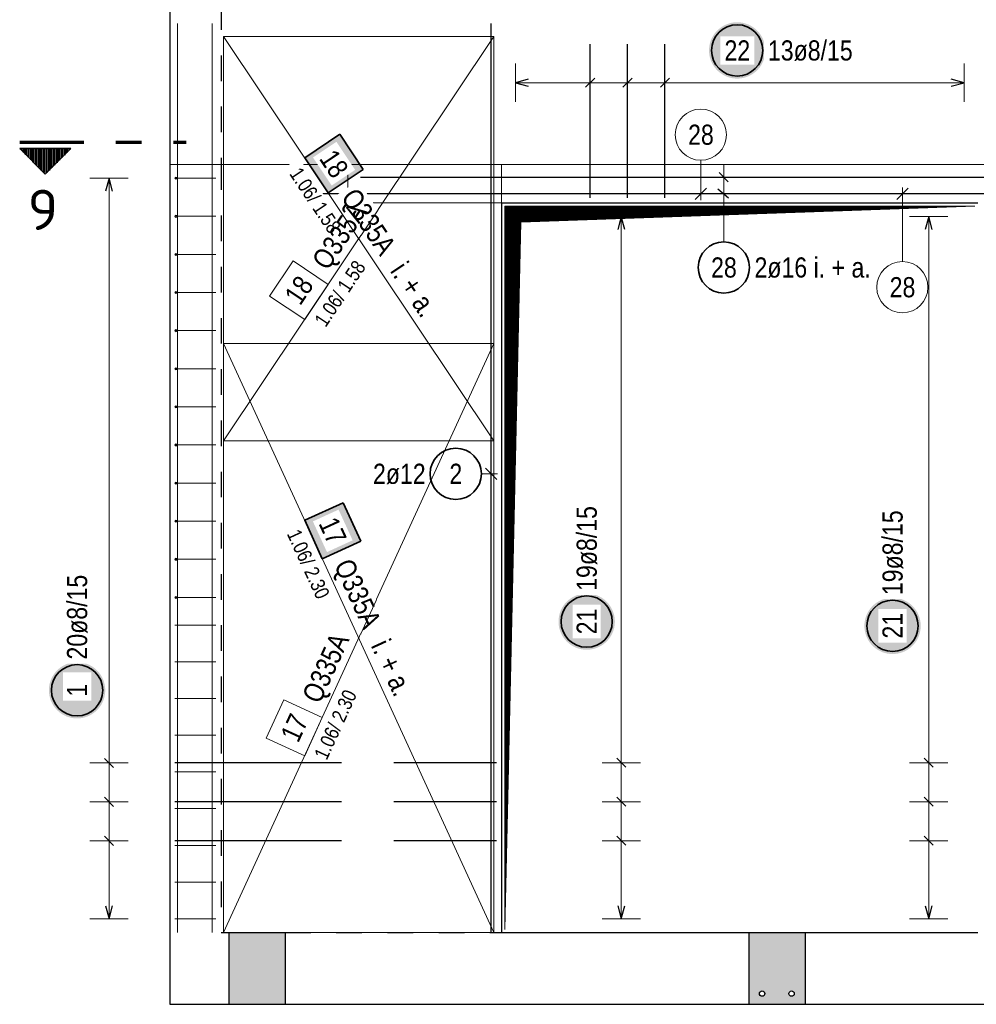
# Model space of a CAD drawing. Header units: millimetres. Extents: x -12.7 to 49.1, y -8.7 to 26.3.
# Tile 20 of 35: x 29.3 to 33, y 4.5 to 8.3. Entities that reach past the tile are written whole.
import ezdxf
from ezdxf.enums import TextEntityAlignment as Align

# ---------------------------------------------------------------- set-up
doc = ezdxf.new("R2010")
doc.units = ezdxf.units.MM
doc.linetypes.add('DASHDOTX2', pattern=[2, 1, -0.5, 0, -0.5])
doc.linetypes.add('HIDDEN', pattern=[0.375, 0.25, -0.125])
doc.layers.add('nplo Bewehrung', color=7, linetype='Continuous', lineweight=20)
doc.styles.add('Arial Narrow', font='ARIALN.TTF')
doc.styles.add('isocp', font='isocp', dxfattribs={"width": 1.1})
doc.linetypes.add('STRAKON_Linetype_13', pattern='A,15,[130,ltypeshp.shx,S=1.875,R=-30,X=0,Y=0],-1.875,[130,ltypeshp.shx,S=1.875,R=-30,X=0,Y=0]', length=16.875)

msp = doc.modelspace()

# ---------------------------------------------------------------- hatches: boundary and pattern name
at = {"lineweight": 25, "true_color": 0xffffff}
for points in [[(32.167, 8.1902), (32.1669, 8.194), (32.1667, 8.1978), (32.1664, 8.2017), (32.1659, 8.2055), (32.1653, 8.2093), (32.1646, 8.213), (32.1637, 8.2168), (32.1627, 8.2205), (32.1616, 8.2241), (32.1603, 8.2278), (32.159, 8.2314), (32.1575, 8.2349), (32.1558, 8.2384), (32.1541, 8.2418), (32.1522, 8.2452), (32.1503, 8.2484), (32.1482, 8.2517), (32.146, 8.2548), (32.1437, 8.2579), (32.1412, 8.2609), (32.1387, 8.2638), (32.1361, 8.2666), (32.1334, 8.2693), (32.1306, 8.2719), (32.1277, 8.2744), (32.1247, 8.2768), (32.1216, 8.2791), (32.1185, 8.2814), (32.1153, 8.2834), (32.112, 8.2854), (32.1086, 8.2873), (32.1052, 8.289), (32.1017, 8.2906), (32.0982, 8.2921), (32.0946, 8.2935), (32.091, 8.2948), (32.0873, 8.2959), (32.0836, 8.2969), (32.0798, 8.2978), (32.0761, 8.2985), (32.0723, 8.2991), (32.0685, 8.2996), (32.0646, 8.2999), (32.0608, 8.3001), (32.057, 8.3002), (32.0531, 8.3001), (32.0493, 8.2999), (32.0455, 8.2996), (32.0417, 8.2991), (32.0379, 8.2985), (32.0341, 8.2978), (32.0304, 8.2969), (32.0267, 8.2959), (32.023, 8.2948), (32.0193, 8.2935), (32.0158, 8.2921), (32.0122, 8.2906), (32.0087, 8.289), (32.0053, 8.2873), (32.002, 8.2854), (31.9987, 8.2834), (31.9955, 8.2814), (31.9923, 8.2791), (31.9892, 8.2768), (31.9863, 8.2744), (31.9834, 8.2719), (31.9806, 8.2693), (31.9778, 8.2666), (31.9752, 8.2638), (31.9727, 8.2609), (31.9703, 8.2579), (31.968, 8.2548), (31.9658, 8.2517), (31.9637, 8.2484), (31.9617, 8.2452), (31.9598, 8.2418), (31.9581, 8.2384), (31.9565, 8.2349), (31.955, 8.2314), (31.9536, 8.2278), (31.9524, 8.2241), (31.9512, 8.2205), (31.9502, 8.2168), (31.9494, 8.213), (31.9486, 8.2093), (31.948, 8.2055), (31.9476, 8.2017), (31.9472, 8.1978), (31.947, 8.194), (31.947, 8.1902), (31.947, 8.1863), (31.9472, 8.1825), (31.9476, 8.1787), (31.948, 8.1748), (31.9486, 8.1711), (31.9494, 8.1673), (31.9502, 8.1635), (31.9512, 8.1598), (31.9524, 8.1562), (31.9536, 8.1525), (31.955, 8.149), (31.9565, 8.1454), (31.9581, 8.1419), (31.9598, 8.1385), (31.9617, 8.1352), (31.9637, 8.1319), (31.9658, 8.1286), (31.968, 8.1255), (31.9703, 8.1224), (31.9727, 8.1195), (31.9752, 8.1166), (31.9778, 8.1137), (31.9806, 8.111), (31.9834, 8.1084), (31.9863, 8.1059), (31.9892, 8.1035), (31.9923, 8.1012), (31.9955, 8.099), (31.9987, 8.0969), (32.002, 8.0949), (32.0053, 8.093), (32.0087, 8.0913), (32.0122, 8.0897), (32.0158, 8.0882), (32.0193, 8.0868), (32.023, 8.0855), (32.0267, 8.0844), (32.0304, 8.0834), (32.0341, 8.0826), (32.0379, 8.0818), (32.0417, 8.0812), (32.0455, 8.0808), (32.0493, 8.0804), (32.0531, 8.0802), (32.057, 8.0802), (32.0608, 8.0802), (32.0646, 8.0804), (32.0685, 8.0808), (32.0723, 8.0812), (32.0761, 8.0818), (32.0798, 8.0826), (32.0836, 8.0834), (32.0873, 8.0844), (32.091, 8.0855), (32.0946, 8.0868), (32.0982, 8.0882), (32.1017, 8.0897), (32.1052, 8.0913), (32.1086, 8.093), (32.112, 8.0949), (32.1153, 8.0969), (32.1185, 8.099), (32.1216, 8.1012), (32.1247, 8.1035), (32.1277, 8.1059), (32.1306, 8.1084), (32.1334, 8.111), (32.1361, 8.1137), (32.1387, 8.1166), (32.1412, 8.1195), (32.1437, 8.1224), (32.146, 8.1255), (32.1482, 8.1286), (32.1503, 8.1319), (32.1522, 8.1352), (32.1541, 8.1385), (32.1558, 8.1419), (32.1575, 8.1454), (32.159, 8.149), (32.1603, 8.1525), (32.1616, 8.1562), (32.1627, 8.1598), (32.1637, 8.1635), (32.1646, 8.1673), (32.1653, 8.1711), (32.1659, 8.1748), (32.1664, 8.1787), (32.1667, 8.1825)], [(30.5972, 7.7255), (30.5055, 7.8627), (30.3683, 7.7711), (30.4599, 7.6339)], [(31.5794, 5.9597), (31.5793, 5.9635), (31.5791, 5.9674), (31.5788, 5.9712), (31.5783, 5.975), (31.5777, 5.9788), (31.577, 5.9826), (31.5761, 5.9863), (31.5751, 5.99), (31.574, 5.9937), (31.5728, 5.9973), (31.5714, 6.0009), (31.5699, 6.0044), (31.5683, 6.0079), (31.5665, 6.0113), (31.5647, 6.0147), (31.5627, 6.018), (31.5606, 6.0212), (31.5584, 6.0244), (31.5561, 6.0274), (31.5537, 6.0304), (31.5511, 6.0333), (31.5485, 6.0361), (31.5458, 6.0388), (31.543, 6.0414), (31.5401, 6.044), (31.5371, 6.0464), (31.5341, 6.0487), (31.5309, 6.0509), (31.5277, 6.053), (31.5244, 6.055), (31.521, 6.0568), (31.5176, 6.0586), (31.5141, 6.0602), (31.5106, 6.0617), (31.507, 6.0631), (31.5034, 6.0643), (31.4997, 6.0654), (31.496, 6.0664), (31.4923, 6.0673), (31.4885, 6.068), (31.4847, 6.0686), (31.4809, 6.0691), (31.4771, 6.0694), (31.4732, 6.0696), (31.4694, 6.0697), (31.4656, 6.0696), (31.4617, 6.0694), (31.4579, 6.0691), (31.4541, 6.0686), (31.4503, 6.068), (31.4465, 6.0673), (31.4428, 6.0664), (31.4391, 6.0654), (31.4354, 6.0643), (31.4318, 6.0631), (31.4282, 6.0617), (31.4247, 6.0602), (31.4212, 6.0586), (31.4178, 6.0568), (31.4144, 6.055), (31.4111, 6.053), (31.4079, 6.0509), (31.4047, 6.0487), (31.4017, 6.0464), (31.3987, 6.044), (31.3958, 6.0414), (31.393, 6.0388), (31.3903, 6.0361), (31.3877, 6.0333), (31.3851, 6.0304), (31.3827, 6.0274), (31.3804, 6.0244), (31.3782, 6.0212), (31.3761, 6.018), (31.3741, 6.0147), (31.3723, 6.0113), (31.3705, 6.0079), (31.3689, 6.0044), (31.3674, 6.0009), (31.366, 5.9973), (31.3648, 5.9937), (31.3637, 5.99), (31.3627, 5.9863), (31.3618, 5.9826), (31.3611, 5.9788), (31.3605, 5.975), (31.36, 5.9712), (31.3597, 5.9674), (31.3595, 5.9635), (31.3594, 5.9597), (31.3595, 5.9559), (31.3597, 5.952), (31.36, 5.9482), (31.3605, 5.9444), (31.3611, 5.9406), (31.3618, 5.9368), (31.3627, 5.9331), (31.3637, 5.9294), (31.3648, 5.9257), (31.366, 5.9221), (31.3674, 5.9185), (31.3689, 5.915), (31.3705, 5.9115), (31.3723, 5.9081), (31.3741, 5.9047), (31.3761, 5.9014), (31.3782, 5.8982), (31.3804, 5.895), (31.3827, 5.892), (31.3851, 5.889), (31.3877, 5.8861), (31.3903, 5.8833), (31.393, 5.8806), (31.3958, 5.878), (31.3987, 5.8754), (31.4017, 5.873), (31.4047, 5.8707), (31.4079, 5.8685), (31.4111, 5.8664), (31.4144, 5.8644), (31.4178, 5.8626), (31.4212, 5.8608), (31.4247, 5.8592), (31.4282, 5.8577), (31.4318, 5.8563), (31.4354, 5.8551), (31.4391, 5.854), (31.4428, 5.853), (31.4465, 5.8521), (31.4503, 5.8514), (31.4541, 5.8508), (31.4579, 5.8503), (31.4617, 5.85), (31.4656, 5.8498), (31.4694, 5.8497), (31.4732, 5.8498), (31.4771, 5.85), (31.4809, 5.8503), (31.4847, 5.8508), (31.4885, 5.8514), (31.4923, 5.8521), (31.496, 5.853), (31.4997, 5.854), (31.5034, 5.8551), (31.507, 5.8563), (31.5106, 5.8577), (31.5141, 5.8592), (31.5176, 5.8608), (31.521, 5.8626), (31.5244, 5.8644), (31.5277, 5.8664), (31.5309, 5.8685), (31.5341, 5.8707), (31.5371, 5.873), (31.5401, 5.8754), (31.543, 5.878), (31.5458, 5.8806), (31.5485, 5.8833), (31.5511, 5.8861), (31.5537, 5.889), (31.5561, 5.892), (31.5584, 5.895), (31.5606, 5.8982), (31.5627, 5.9014), (31.5647, 5.9047), (31.5665, 5.9081), (31.5683, 5.9115), (31.5699, 5.915), (31.5714, 5.9185), (31.5728, 5.9221), (31.574, 5.9257), (31.5751, 5.9294), (31.5761, 5.9331), (31.577, 5.9368), (31.5777, 5.9406), (31.5783, 5.9444), (31.5788, 5.9482), (31.5791, 5.952)], [(32.7736, 5.943), (32.7735, 5.9468), (32.7733, 5.9507), (32.773, 5.9545), (32.7725, 5.9583), (32.7719, 5.9621), (32.7712, 5.9659), (32.7703, 5.9696), (32.7693, 5.9733), (32.7682, 5.977), (32.767, 5.9806), (32.7656, 5.9842), (32.7641, 5.9877), (32.7625, 5.9912), (32.7607, 5.9946), (32.7589, 5.998), (32.7569, 6.0013), (32.7548, 6.0045), (32.7526, 6.0077), (32.7503, 6.0107), (32.7479, 6.0137), (32.7454, 6.0166), (32.7427, 6.0194), (32.74, 6.0221), (32.7372, 6.0247), (32.7343, 6.0273), (32.7313, 6.0297), (32.7283, 6.032), (32.7251, 6.0342), (32.7219, 6.0363), (32.7186, 6.0383), (32.7152, 6.0401), (32.7118, 6.0419), (32.7083, 6.0435), (32.7048, 6.045), (32.7012, 6.0464), (32.6976, 6.0476), (32.6939, 6.0487), (32.6902, 6.0497), (32.6865, 6.0506), (32.6827, 6.0513), (32.6789, 6.0519), (32.6751, 6.0524), (32.6713, 6.0527), (32.6674, 6.0529), (32.6636, 6.053), (32.6598, 6.0529), (32.6559, 6.0527), (32.6521, 6.0524), (32.6483, 6.0519), (32.6445, 6.0513), (32.6407, 6.0506), (32.637, 6.0497), (32.6333, 6.0487), (32.6296, 6.0476), (32.626, 6.0464), (32.6224, 6.045), (32.6189, 6.0435), (32.6154, 6.0419), (32.612, 6.0401), (32.6086, 6.0383), (32.6053, 6.0363), (32.6021, 6.0342), (32.5989, 6.032), (32.5959, 6.0297), (32.5929, 6.0273), (32.59, 6.0247), (32.5872, 6.0221), (32.5845, 6.0194), (32.5819, 6.0166), (32.5793, 6.0137), (32.5769, 6.0107), (32.5746, 6.0077), (32.5724, 6.0045), (32.5703, 6.0013), (32.5683, 5.998), (32.5665, 5.9946), (32.5647, 5.9912), (32.5631, 5.9877), (32.5616, 5.9842), (32.5602, 5.9806), (32.559, 5.977), (32.5579, 5.9733), (32.5569, 5.9696), (32.556, 5.9659), (32.5553, 5.9621), (32.5547, 5.9583), (32.5542, 5.9545), (32.5539, 5.9507), (32.5537, 5.9468), (32.5536, 5.943), (32.5537, 5.9392), (32.5539, 5.9353), (32.5542, 5.9315), (32.5547, 5.9277), (32.5553, 5.9239), (32.556, 5.9201), (32.5569, 5.9164), (32.5579, 5.9127), (32.559, 5.909), (32.5602, 5.9054), (32.5616, 5.9018), (32.5631, 5.8983), (32.5647, 5.8948), (32.5665, 5.8914), (32.5683, 5.888), (32.5703, 5.8847), (32.5724, 5.8815), (32.5746, 5.8783), (32.5769, 5.8753), (32.5793, 5.8723), (32.5819, 5.8694), (32.5845, 5.8666), (32.5872, 5.8639), (32.59, 5.8612), (32.5929, 5.8587), (32.5959, 5.8563), (32.5989, 5.854), (32.6021, 5.8518), (32.6053, 5.8497), (32.6086, 5.8477), (32.612, 5.8459), (32.6154, 5.8441), (32.6189, 5.8425), (32.6224, 5.841), (32.626, 5.8396), (32.6296, 5.8384), (32.6333, 5.8373), (32.637, 5.8363), (32.6407, 5.8354), (32.6445, 5.8347), (32.6483, 5.8341), (32.6521, 5.8336), (32.6559, 5.8333), (32.6598, 5.8331), (32.6636, 5.833), (32.6674, 5.8331), (32.6713, 5.8333), (32.6751, 5.8336), (32.6789, 5.8341), (32.6827, 5.8347), (32.6865, 5.8354), (32.6902, 5.8363), (32.6939, 5.8373), (32.6976, 5.8384), (32.7012, 5.8396), (32.7048, 5.841), (32.7083, 5.8425), (32.7118, 5.8441), (32.7152, 5.8459), (32.7186, 5.8477), (32.7219, 5.8497), (32.7251, 5.8518), (32.7283, 5.854), (32.7313, 5.8563), (32.7343, 5.8587), (32.7372, 5.8612), (32.74, 5.8639), (32.7427, 5.8666), (32.7454, 5.8694), (32.7479, 5.8723), (32.7503, 5.8753), (32.7526, 5.8783), (32.7548, 5.8815), (32.7569, 5.8847), (32.7589, 5.888), (32.7607, 5.8914), (32.7625, 5.8948), (32.7641, 5.8983), (32.7656, 5.9018), (32.767, 5.9054), (32.7682, 5.909), (32.7693, 5.9127), (32.7703, 5.9164), (32.7712, 5.9201), (32.7719, 5.9239), (32.7725, 5.9277), (32.773, 5.9315), (32.7733, 5.9353)], [(29.5896, 5.6915), (29.5895, 5.6954), (29.5893, 5.6992), (29.589, 5.703), (29.5885, 5.7068), (29.5879, 5.7106), (29.5872, 5.7144), (29.5863, 5.7181), (29.5853, 5.7218), (29.5842, 5.7255), (29.583, 5.7291), (29.5816, 5.7327), (29.5801, 5.7363), (29.5785, 5.7397), (29.5767, 5.7432), (29.5749, 5.7465), (29.5729, 5.7498), (29.5708, 5.753), (29.5686, 5.7562), (29.5663, 5.7592), (29.5639, 5.7622), (29.5613, 5.7651), (29.5587, 5.7679), (29.556, 5.7706), (29.5532, 5.7733), (29.5503, 5.7758), (29.5473, 5.7782), (29.5443, 5.7805), (29.5411, 5.7827), (29.5379, 5.7848), (29.5346, 5.7868), (29.5312, 5.7886), (29.5278, 5.7904), (29.5243, 5.792), (29.5208, 5.7935), (29.5172, 5.7949), (29.5136, 5.7961), (29.5099, 5.7973), (29.5062, 5.7982), (29.5025, 5.7991), (29.4987, 5.7998), (29.4949, 5.8004), (29.4911, 5.8009), (29.4873, 5.8012), (29.4834, 5.8014), (29.4796, 5.8015), (29.4758, 5.8014), (29.4719, 5.8012), (29.4681, 5.8009), (29.4643, 5.8004), (29.4605, 5.7998), (29.4567, 5.7991), (29.453, 5.7982), (29.4493, 5.7973), (29.4456, 5.7961), (29.442, 5.7949), (29.4384, 5.7935), (29.4349, 5.792), (29.4314, 5.7904), (29.428, 5.7886), (29.4246, 5.7868), (29.4213, 5.7848), (29.4181, 5.7827), (29.4149, 5.7805), (29.4119, 5.7782), (29.4089, 5.7758), (29.406, 5.7733), (29.4032, 5.7706), (29.4005, 5.7679), (29.3979, 5.7651), (29.3953, 5.7622), (29.3929, 5.7592), (29.3906, 5.7562), (29.3884, 5.753), (29.3863, 5.7498), (29.3843, 5.7465), (29.3825, 5.7432), (29.3807, 5.7397), (29.3791, 5.7363), (29.3776, 5.7327), (29.3762, 5.7291), (29.375, 5.7255), (29.3739, 5.7218), (29.3729, 5.7181), (29.372, 5.7144), (29.3713, 5.7106), (29.3707, 5.7068), (29.3702, 5.703), (29.3699, 5.6992), (29.3697, 5.6954), (29.3696, 5.6915), (29.3697, 5.6877), (29.3699, 5.6838), (29.3702, 5.68), (29.3707, 5.6762), (29.3713, 5.6724), (29.372, 5.6686), (29.3729, 5.6649), (29.3739, 5.6612), (29.375, 5.6575), (29.3762, 5.6539), (29.3776, 5.6503), (29.3791, 5.6468), (29.3807, 5.6433), (29.3825, 5.6399), (29.3843, 5.6365), (29.3863, 5.6332), (29.3884, 5.63), (29.3906, 5.6269), (29.3929, 5.6238), (29.3953, 5.6208), (29.3979, 5.6179), (29.4005, 5.6151), (29.4032, 5.6124), (29.406, 5.6098), (29.4089, 5.6073), (29.4119, 5.6048), (29.4149, 5.6025), (29.4181, 5.6003), (29.4213, 5.5982), (29.4246, 5.5963), (29.428, 5.5944), (29.4314, 5.5926), (29.4349, 5.591), (29.4384, 5.5895), (29.442, 5.5881), (29.4456, 5.5869), (29.4493, 5.5858), (29.453, 5.5848), (29.4567, 5.5839), (29.4605, 5.5832), (29.4643, 5.5826), (29.4681, 5.5821), (29.4719, 5.5818), (29.4758, 5.5816), (29.4796, 5.5815), (29.4834, 5.5816), (29.4873, 5.5818), (29.4911, 5.5821), (29.4949, 5.5826), (29.4987, 5.5832), (29.5025, 5.5839), (29.5062, 5.5848), (29.5099, 5.5858), (29.5136, 5.5869), (29.5172, 5.5881), (29.5208, 5.5895), (29.5243, 5.591), (29.5278, 5.5926), (29.5312, 5.5944), (29.5346, 5.5963), (29.5379, 5.5982), (29.5411, 5.6003), (29.5443, 5.6025), (29.5473, 5.6048), (29.5503, 5.6073), (29.5532, 5.6098), (29.556, 5.6124), (29.5587, 5.6151), (29.5613, 5.6179), (29.5639, 5.6208), (29.5663, 5.6238), (29.5686, 5.6269), (29.5708, 5.63), (29.5729, 5.6332), (29.5749, 5.6365), (29.5767, 5.6399), (29.5785, 5.6433), (29.5801, 5.6468), (29.5816, 5.6503), (29.583, 5.6539), (29.5842, 5.6575), (29.5853, 5.6612), (29.5863, 5.6649), (29.5872, 5.6686), (29.5879, 5.6724), (29.5885, 5.6762), (29.589, 5.68), (29.5893, 5.6838)]]:
    msp.add_hatch(color=7, dxfattribs=at).paths.add_polyline_path(points)
at = {"lineweight": 50}
h = msp.add_hatch(dxfattribs=at)
h.set_pattern_fill('Mau', color=4, scale=0.01, angle=270, style=0, pattern_type=2)
h.set_pattern_definition([(270, (0, 0), (0.01, -2e-18), [])])
h.paths.add_polyline_path([(29.4556, 7.8072), (29.2556, 7.8072), (29.3556, 7.7072)])
at = {"lineweight": 13}
h = msp.add_hatch(dxfattribs=at)
h.set_pattern_fill('Mau', color=6, scale=0.01, angle=45, style=0, pattern_type=2)
h.set_pattern_definition([(45, (0, 0), (-0.00183847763, 0.00183847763), [])])
h.paths.add_polyline_path([(31.1493, 4.7576), (31.2118, 7.5201), (32.9843, 7.5826), (31.1493, 7.5826)])
at = {"lineweight": 18, "true_color": 0xffffff}
msp.add_hatch(color=7, dxfattribs=at).paths.add_polyline_path([(30.5871, 6.2739), (30.5183, 6.4239), (30.3683, 6.3551), (30.4371, 6.2051)])
at = {"lineweight": 13, "true_color": 0xe0ddbe}
msp.add_hatch(color=254, dxfattribs=at).paths.add_polyline_path([(30.0718, 4.4651), (30.2918, 4.4651), (30.2918, 4.7451), (30.0718, 4.7451)])
h = msp.add_hatch(color=254, dxfattribs=at)
h.paths.add_polyline_path([(32.1018, 4.4651), (32.3218, 4.4651), (32.3218, 4.7451), (32.1018, 4.7451)])
h.paths.add_polyline_path([(32.1648, 4.5069), (32.1648, 4.5073), (32.1648, 4.5076), (32.1648, 4.5079), (32.1647, 4.5082), (32.1647, 4.5086), (32.1646, 4.5089), (32.1646, 4.5092), (32.1645, 4.5095), (32.1644, 4.5099), (32.1643, 4.5102), (32.1642, 4.5105), (32.1641, 4.5108), (32.164, 4.5111), (32.1638, 4.5114), (32.1637, 4.5117), (32.1635, 4.512), (32.1634, 4.5123), (32.1632, 4.5126), (32.163, 4.5128), (32.1628, 4.5131), (32.1626, 4.5134), (32.1624, 4.5136), (32.1622, 4.5139), (32.162, 4.5141), (32.1617, 4.5144), (32.1615, 4.5146), (32.1613, 4.5148), (32.161, 4.515), (32.1608, 4.5152), (32.1605, 4.5154), (32.1602, 4.5156), (32.1599, 4.5158), (32.1597, 4.516), (32.1594, 4.5161), (32.1591, 4.5163), (32.1588, 4.5164), (32.1585, 4.5166), (32.1582, 4.5167), (32.1579, 4.5168), (32.1576, 4.5169), (32.1573, 4.517), (32.1569, 4.5171), (32.1566, 4.5172), (32.1563, 4.5172), (32.156, 4.5173), (32.1556, 4.5173), (32.1553, 4.5174), (32.155, 4.5174), (32.1547, 4.5174), (32.1543, 4.5174), (32.154, 4.5174), (32.1537, 4.5174), (32.1533, 4.5174), (32.153, 4.5173), (32.1527, 4.5173), (32.1524, 4.5172), (32.152, 4.5172), (32.1517, 4.5171), (32.1514, 4.517), (32.1511, 4.5169), (32.1508, 4.5168), (32.1505, 4.5167), (32.1502, 4.5166), (32.1499, 4.5164), (32.1496, 4.5163), (32.1493, 4.5161), (32.149, 4.516), (32.1487, 4.5158), (32.1484, 4.5156), (32.1482, 4.5154), (32.1479, 4.5152), (32.1476, 4.515), (32.1474, 4.5148), (32.1471, 4.5146), (32.1469, 4.5144), (32.1467, 4.5141), (32.1464, 4.5139), (32.1462, 4.5136), (32.146, 4.5134), (32.1458, 4.5131), (32.1456, 4.5128), (32.1455, 4.5126), (32.1453, 4.5123), (32.1451, 4.512), (32.145, 4.5117), (32.1448, 4.5114), (32.1447, 4.5111), (32.1446, 4.5108), (32.1444, 4.5105), (32.1443, 4.5102), (32.1442, 4.5099), (32.1442, 4.5095), (32.1441, 4.5092), (32.144, 4.5089), (32.144, 4.5086), (32.1439, 4.5082), (32.1439, 4.5079), (32.1438, 4.5076), (32.1438, 4.5073), (32.1438, 4.5069), (32.1438, 4.5066), (32.1438, 4.5063), (32.1439, 4.5059), (32.1439, 4.5056), (32.144, 4.5053), (32.144, 4.505), (32.1441, 4.5046), (32.1442, 4.5043), (32.1442, 4.504), (32.1443, 4.5037), (32.1444, 4.5034), (32.1446, 4.5031), (32.1447, 4.5028), (32.1448, 4.5025), (32.145, 4.5022), (32.1451, 4.5019), (32.1453, 4.5016), (32.1455, 4.5013), (32.1456, 4.501), (32.1458, 4.5008), (32.146, 4.5005), (32.1462, 4.5002), (32.1464, 4.5), (32.1467, 4.4997), (32.1469, 4.4995), (32.1471, 4.4993), (32.1474, 4.4991), (32.1476, 4.4988), (32.1479, 4.4986), (32.1482, 4.4984), (32.1484, 4.4982), (32.1487, 4.4981), (32.149, 4.4979), (32.1493, 4.4977), (32.1496, 4.4976), (32.1499, 4.4974), (32.1502, 4.4973), (32.1505, 4.4972), (32.1508, 4.497), (32.1511, 4.4969), (32.1514, 4.4968), (32.1517, 4.4968), (32.152, 4.4967), (32.1524, 4.4966), (32.1527, 4.4966), (32.153, 4.4965), (32.1533, 4.4965), (32.1537, 4.4964), (32.154, 4.4964), (32.1543, 4.4964), (32.1547, 4.4964), (32.155, 4.4964), (32.1553, 4.4965), (32.1556, 4.4965), (32.156, 4.4966), (32.1563, 4.4966), (32.1566, 4.4967), (32.1569, 4.4968), (32.1573, 4.4968), (32.1576, 4.4969), (32.1579, 4.497), (32.1582, 4.4972), (32.1585, 4.4973), (32.1588, 4.4974), (32.1591, 4.4976), (32.1594, 4.4977), (32.1597, 4.4979), (32.1599, 4.4981), (32.1602, 4.4982), (32.1605, 4.4984), (32.1608, 4.4986), (32.161, 4.4988), (32.1613, 4.4991), (32.1615, 4.4993), (32.1617, 4.4995), (32.162, 4.4997), (32.1622, 4.5), (32.1624, 4.5002), (32.1626, 4.5005), (32.1628, 4.5008), (32.163, 4.501), (32.1632, 4.5013), (32.1634, 4.5016), (32.1635, 4.5019), (32.1637, 4.5022), (32.1638, 4.5025), (32.164, 4.5028), (32.1641, 4.5031), (32.1642, 4.5034), (32.1643, 4.5037), (32.1644, 4.504), (32.1645, 4.5043), (32.1646, 4.5046), (32.1646, 4.505), (32.1647, 4.5053), (32.1647, 4.5056), (32.1648, 4.5059), (32.1648, 4.5063), (32.1648, 4.5066)])
h.paths.add_polyline_path([(32.2798, 4.5068), (32.2798, 4.5072), (32.2798, 4.5075), (32.2798, 4.5078), (32.2797, 4.5081), (32.2797, 4.5085), (32.2796, 4.5088), (32.2796, 4.5091), (32.2795, 4.5094), (32.2794, 4.5098), (32.2793, 4.5101), (32.2792, 4.5104), (32.2791, 4.5107), (32.279, 4.511), (32.2788, 4.5113), (32.2787, 4.5116), (32.2785, 4.5119), (32.2784, 4.5122), (32.2782, 4.5125), (32.278, 4.5127), (32.2778, 4.513), (32.2776, 4.5133), (32.2774, 4.5135), (32.2772, 4.5138), (32.277, 4.514), (32.2767, 4.5143), (32.2765, 4.5145), (32.2763, 4.5147), (32.276, 4.5149), (32.2758, 4.5151), (32.2755, 4.5153), (32.2752, 4.5155), (32.2749, 4.5157), (32.2747, 4.5159), (32.2744, 4.516), (32.2741, 4.5162), (32.2738, 4.5163), (32.2735, 4.5165), (32.2732, 4.5166), (32.2729, 4.5167), (32.2726, 4.5168), (32.2723, 4.5169), (32.2719, 4.517), (32.2716, 4.5171), (32.2713, 4.5171), (32.271, 4.5172), (32.2706, 4.5172), (32.2703, 4.5173), (32.27, 4.5173), (32.2697, 4.5173), (32.2693, 4.5173), (32.269, 4.5173), (32.2687, 4.5173), (32.2683, 4.5173), (32.268, 4.5172), (32.2677, 4.5172), (32.2674, 4.5171), (32.267, 4.5171), (32.2667, 4.517), (32.2664, 4.5169), (32.2661, 4.5168), (32.2658, 4.5167), (32.2655, 4.5166), (32.2652, 4.5165), (32.2649, 4.5163), (32.2646, 4.5162), (32.2643, 4.516), (32.264, 4.5159), (32.2637, 4.5157), (32.2634, 4.5155), (32.2632, 4.5153), (32.2629, 4.5151), (32.2626, 4.5149), (32.2624, 4.5147), (32.2621, 4.5145), (32.2619, 4.5143), (32.2617, 4.514), (32.2614, 4.5138), (32.2612, 4.5135), (32.261, 4.5133), (32.2608, 4.513), (32.2606, 4.5127), (32.2605, 4.5125), (32.2603, 4.5122), (32.2601, 4.5119), (32.26, 4.5116), (32.2598, 4.5113), (32.2597, 4.511), (32.2596, 4.5107), (32.2594, 4.5104), (32.2593, 4.5101), (32.2592, 4.5098), (32.2592, 4.5094), (32.2591, 4.5091), (32.259, 4.5088), (32.259, 4.5085), (32.2589, 4.5081), (32.2589, 4.5078), (32.2588, 4.5075), (32.2588, 4.5072), (32.2588, 4.5068), (32.2588, 4.5065), (32.2588, 4.5062), (32.2589, 4.5058), (32.2589, 4.5055), (32.259, 4.5052), (32.259, 4.5049), (32.2591, 4.5045), (32.2592, 4.5042), (32.2592, 4.5039), (32.2593, 4.5036), (32.2594, 4.5033), (32.2596, 4.503), (32.2597, 4.5027), (32.2598, 4.5024), (32.26, 4.5021), (32.2601, 4.5018), (32.2603, 4.5015), (32.2605, 4.5012), (32.2606, 4.5009), (32.2608, 4.5007), (32.261, 4.5004), (32.2612, 4.5001), (32.2614, 4.4999), (32.2617, 4.4996), (32.2619, 4.4994), (32.2621, 4.4992), (32.2624, 4.499), (32.2626, 4.4987), (32.2629, 4.4985), (32.2632, 4.4983), (32.2634, 4.4981), (32.2637, 4.498), (32.264, 4.4978), (32.2643, 4.4976), (32.2646, 4.4975), (32.2649, 4.4973), (32.2652, 4.4972), (32.2655, 4.4971), (32.2658, 4.4969), (32.2661, 4.4968), (32.2664, 4.4967), (32.2667, 4.4967), (32.267, 4.4966), (32.2674, 4.4965), (32.2677, 4.4965), (32.268, 4.4964), (32.2683, 4.4964), (32.2687, 4.4963), (32.269, 4.4963), (32.2693, 4.4963), (32.2697, 4.4963), (32.27, 4.4963), (32.2703, 4.4964), (32.2706, 4.4964), (32.271, 4.4965), (32.2713, 4.4965), (32.2716, 4.4966), (32.2719, 4.4967), (32.2723, 4.4967), (32.2726, 4.4968), (32.2729, 4.4969), (32.2732, 4.4971), (32.2735, 4.4972), (32.2738, 4.4973), (32.2741, 4.4975), (32.2744, 4.4976), (32.2747, 4.4978), (32.2749, 4.498), (32.2752, 4.4981), (32.2755, 4.4983), (32.2758, 4.4985), (32.276, 4.4987), (32.2763, 4.499), (32.2765, 4.4992), (32.2767, 4.4994), (32.277, 4.4996), (32.2772, 4.4999), (32.2774, 4.5001), (32.2776, 4.5004), (32.2778, 4.5007), (32.278, 4.5009), (32.2782, 4.5012), (32.2784, 4.5015), (32.2785, 4.5018), (32.2787, 4.5021), (32.2788, 4.5024), (32.279, 4.5027), (32.2791, 4.503), (32.2792, 4.5033), (32.2793, 4.5036), (32.2794, 4.5039), (32.2795, 4.5042), (32.2796, 4.5045), (32.2796, 4.5049), (32.2797, 4.5052), (32.2797, 4.5055), (32.2798, 4.5058), (32.2798, 4.5062), (32.2798, 4.5065)])

# ---------------------------------------------------------------- linework, layer by layer
at = {"color": 3, "linetype": 'Continuous', "lineweight": 25}
for p, q in [((29.8418, 8.5707), (29.8418, 7.7451)), ((31.0958, 4.7451), (31.0958, 8.2951)), ((31.4828, 7.6151), (31.4828, 8.2151)), ((31.6288, 7.6151), (31.6288, 8.2151)), ((31.7748, 7.6151), (31.7748, 8.2151)), ((31.2408, 8.0774), (31.1908, 8.064)), ((31.5005, 8.0817), (31.4651, 8.0463)), ((31.6465, 8.0817), (31.6111, 8.0463)), ((31.7925, 8.0817), (31.7571, 8.0463)), ((32.9428, 8.064), (32.8928, 8.0774)), ((31.1908, 8.064), (31.2408, 8.0506)), ((32.8928, 8.0506), (32.9428, 8.064)), ((29.8418, 7.7451), (29.8418, 4.7451)), ((29.6046, 7.6911), (29.5912, 7.6411)), ((29.618, 7.6411), (29.6046, 7.6911)), ((30.5868, 7.6951), (34.0868, 7.6951)), ((31.9869, 7.7128), (32.0223, 7.6774)), ((33.8868, 7.6301), (30.3868, 7.6301)), ((31.981, 7.65), (32.0225, 7.6147)), ((31.1368, 7.5951), (32.9968, 7.5951)), ((31.1368, 7.5951), (31.1368, 4.7451)), ((31.6046, 7.5411), (31.5912, 7.4911)), ((31.618, 7.4911), (31.6046, 7.5411)), ((32.8046, 7.5411), (32.7912, 7.4911)), ((32.818, 7.4911), (32.8046, 7.5411)), ((31.1179, 6.5147), (31.0737, 6.5589)), ((29.5869, 5.4256), (29.6223, 5.3903)), ((31.5869, 5.4261), (31.6223, 5.3908)), ((32.7869, 5.4261), (32.8223, 5.3908)), ((30.5118, 5.408), (29.8618, 5.408)), ((31.1168, 5.4084), (30.7168, 5.4084)), ((29.5869, 5.2734), (29.6223, 5.2381)), ((31.5869, 5.2738), (31.6223, 5.2384)), ((32.7869, 5.2738), (32.8223, 5.2384)), ((30.5118, 5.2557), (29.8618, 5.2557)), ((31.1168, 5.2561), (30.7168, 5.2561)), ((29.5869, 5.1212), (29.6223, 5.0859)), ((31.5869, 5.1215), (31.6223, 5.0861)), ((32.7869, 5.1215), (32.8223, 5.0861)), ((30.5118, 5.1035), (29.8618, 5.1035)), ((31.1168, 5.1038), (30.7168, 5.1038)), ((29.5912, 4.8491), (29.6046, 4.7991)), ((29.6046, 4.7991), (29.618, 4.8491)), ((31.5912, 4.8491), (31.6046, 4.7991)), ((31.6046, 4.7991), (31.618, 4.8491)), ((32.7912, 4.8491), (32.8046, 4.7991)), ((32.8046, 4.7991), (32.818, 4.8491)), ((29.8418, 4.7451), (29.8418, 4.4651)), ((30.0718, 4.7451), (30.2918, 4.7451)), ((30.0718, 4.7451), (30.0718, 4.4651)), ((30.2918, 4.7451), (30.2918, 4.4651)), ((31.1368, 4.7451), (32.1018, 4.7451)), ((32.1018, 4.7451), (32.3218, 4.7451)), ((32.1018, 4.7451), (32.1018, 4.4651)), ((32.3218, 4.7451), (32.9968, 4.7451)), ((32.3218, 4.7451), (32.3218, 4.4651)), ((29.8418, 4.4651), (30.0718, 4.4651)), ((30.0718, 4.4651), (30.2918, 4.4651)), ((30.2918, 4.4651), (32.1018, 4.4651)), ((32.1018, 4.4651), (32.3218, 4.4651)), ((32.3218, 4.4651), (34.1318, 4.4651))]:
    msp.add_line(p, q, dxfattribs=at)
at = {"color": 3, "linetype": 'HIDDEN', "lineweight": 25, "ltscale": 0.25}
for p, q in [((30.0418, 8.5707), (30.0418, 7.7451)), ((30.0418, 7.7451), (30.0418, 4.7451)), ((30.0418, 4.7451), (30.0718, 4.7451)), ((30.2918, 4.7451), (31.1368, 4.7451))]:
    msp.add_line(p, q, dxfattribs=at)
at = {"color": 7, "linetype": 'Continuous', "lineweight": 18}
for p, q in [((31.1068, 8.2451), (30.0518, 8.2451)), ((30.0518, 8.2451), (30.0518, 6.6651)), ((30.0518, 8.2451), (31.1068, 6.6651)), ((31.1068, 6.6651), (31.1068, 8.2451)), ((31.1068, 8.2451), (31.1068, 8.2451)), ((31.1068, 7.0451), (30.0518, 7.0451)), ((30.0518, 7.0451), (30.0518, 4.7451)), ((31.1068, 4.7451), (30.0518, 7.0451)), ((31.1068, 4.7451), (31.1068, 7.0451)), ((30.0518, 6.6651), (31.1068, 6.6651)), ((30.0518, 4.7451), (31.1068, 4.7451)), ((30.0518, 4.7451), (30.0518, 4.7451))]:
    msp.add_line(p, q, dxfattribs=at)
at = {"color": 9, "linetype": 'Continuous', "lineweight": 0}
for p, q in [((31.1068, 8.2451), (30.0518, 8.2451)), ((30.0518, 8.2451), (30.0518, 6.6651)), ((31.1068, 6.6651), (31.1068, 8.2451)), ((31.1068, 8.2451), (31.1068, 8.2451)), ((30.5368, 7.5951), (30.5368, 7.7451)), ((31.1368, 7.5951), (31.1368, 7.7451)), ((31.9149, 7.7611), (31.9149, 7.6051)), ((31.8928, 7.608), (31.937, 7.6522)), ((32.724, 7.6522), (32.6798, 7.608)), ((32.7019, 7.3655), (32.7019, 7.6551)), ((34.0868, 7.6301), (30.5868, 7.6301)), ((31.1368, 7.5951), (30.5368, 7.5951)), ((30.3227, 7.368), (30.2311, 7.2307)), ((30.4599, 7.2763), (30.3227, 7.368)), ((30.3683, 7.1391), (30.4599, 7.2763)), ((30.2311, 7.2307), (30.3683, 7.1391)), ((31.1068, 7.0451), (30.0518, 7.0451)), ((30.0518, 7.0451), (30.0518, 4.7451)), ((31.1068, 4.7451), (31.1068, 7.0451)), ((30.0518, 6.6651), (31.1068, 6.6651)), ((30.2871, 5.6539), (30.2183, 5.5039)), ((30.4371, 5.5851), (30.2871, 5.6539)), ((30.3683, 5.4351), (30.4371, 5.5851)), ((30.2183, 5.5039), (30.3683, 5.4351)), ((30.0518, 4.7451), (31.1068, 4.7451)), ((30.0518, 4.7451), (30.0518, 4.7451))]:
    msp.add_line(p, q, dxfattribs=at)
at = {"color": 5, "linetype": 'Continuous', "lineweight": 18}
for p, q in [((31.1908, 8.139), (31.1908, 7.989)), ((31.4828, 8.139), (31.4828, 7.989)), ((31.6288, 8.139), (31.6288, 7.989)), ((31.7748, 8.139), (31.7748, 7.989)), ((32.9428, 7.989), (32.9428, 8.139)), ((31.1908, 8.064), (32.9428, 8.064)), ((32.0046, 7.6451), (32.0046, 7.7451)), ((29.6796, 7.6911), (29.5296, 7.6911)), ((29.6046, 4.7991), (29.6046, 7.6911)), ((31.9296, 7.6951), (32.0796, 7.6951)), ((32.0046, 7.4425), (32.0046, 7.6451)), ((31.6796, 7.5411), (31.5296, 7.5411)), ((31.6046, 4.7991), (31.6046, 7.5411)), ((32.8796, 7.5411), (32.7296, 7.5411)), ((32.8046, 4.7991), (32.8046, 7.5411)), ((31.0581, 6.5368), (31.1208, 6.5368)), ((29.5296, 5.408), (29.6796, 5.408)), ((31.5296, 5.4084), (31.6796, 5.4084)), ((32.7296, 5.4084), (32.8796, 5.4084)), ((29.5296, 5.2557), (29.6796, 5.2557)), ((31.5296, 5.2561), (31.6796, 5.2561)), ((32.7296, 5.2561), (32.8796, 5.2561)), ((29.5296, 5.1035), (29.6796, 5.1035)), ((31.5296, 5.1038), (31.6796, 5.1038)), ((32.7296, 5.1038), (32.8796, 5.1038)), ((29.5296, 4.7991), (29.6796, 4.7991)), ((31.5296, 4.7991), (31.6796, 4.7991)), ((32.7296, 4.7991), (32.8796, 4.7991))]:
    msp.add_line(p, q, dxfattribs=at)
at = {"color": 2, "linetype": 'Continuous', "lineweight": 35}
for p, q in [((30.5055, 7.8627), (30.3683, 7.7711)), ((30.5972, 7.7255), (30.5055, 7.8627)), ((29.2556, 7.8072), (29.4556, 7.8072)), ((29.2556, 7.8072), (29.3556, 7.7072)), ((29.3556, 7.7072), (29.4556, 7.8072)), ((30.3683, 7.7711), (30.4599, 7.6339)), ((30.4599, 7.6339), (30.5972, 7.7255)), ((30.5183, 6.4239), (30.3683, 6.3551)), ((30.5871, 6.2739), (30.5183, 6.4239)), ((30.3683, 6.3551), (30.4371, 6.2051)), ((30.4371, 6.2051), (30.5871, 6.2739))]:
    msp.add_line(p, q, dxfattribs=at)
at = {"color": 1, "linetype": 'DASHDOTX2', "lineweight": 70, "ltscale": 0.25}
msp.add_line((29.2556, 7.8322), (29.9056, 7.8322), dxfattribs=at)
at = {"color": 6, "linetype": 'STRAKON_Linetype_13', "lineweight": 13, "ltscale": 0.01}
msp.add_line((29.8418, 7.7451), (36.5918, 7.7451), dxfattribs=at)
at = {"color": 6, "linetype": 'Continuous', "lineweight": 13}
for p, q in [((31.1493, 4.7576), (31.1493, 7.5826)), ((31.1493, 7.5826), (32.9843, 7.5826)), ((31.2118, 7.5201), (32.9843, 7.5826)), ((31.1493, 4.7576), (31.2118, 7.5201))]:
    msp.add_line(p, q, dxfattribs=at)
at = {"color": 2, "linetype": 'Continuous', "lineweight": 35}
for centre in [(32.057, 8.1902), (32.0046, 7.3425), (30.9581, 6.5368), (31.4694, 5.9597), (32.6636, 5.943), (29.4796, 5.6915)]:
    msp.add_circle(centre, 0.1, dxfattribs=at)
at = {"color": 9, "linetype": 'Continuous', "lineweight": 0}
for centre in [(31.9149, 7.8611), (32.7019, 7.2655)]:
    msp.add_circle(centre, 0.1, dxfattribs=at)
at = {"color": 3, "linetype": 'Continuous', "lineweight": 25}
for centre in [(32.1543, 4.5069), (32.2693, 4.5068)]:
    msp.add_circle(centre, 0.0105, dxfattribs=at)
at = {"layer": 'nplo Bewehrung', "color": 9, "linetype": 'Continuous', "lineweight": 0}
for p, q in [((29.8718, 4.7451), (29.8718, 8.2951)), ((29.8718, 4.7451), (29.8718, 8.2951)), ((30.0068, 4.7451), (30.0068, 8.2951)), ((30.0068, 4.7451), (30.0068, 8.2951)), ((29.8618, 7.6911), (30.0218, 7.6911)), ((29.8618, 7.5423), (30.0218, 7.5423)), ((29.8618, 7.3935), (30.0218, 7.3935)), ((29.8618, 7.2447), (30.0218, 7.2447)), ((29.8618, 7.0958), (30.0218, 7.0958)), ((29.8618, 6.947), (30.0218, 6.947)), ((29.8618, 6.7982), (30.0218, 6.7982)), ((29.8618, 6.6494), (30.0218, 6.6494)), ((29.8618, 6.5006), (30.0218, 6.5006)), ((29.8618, 6.3517), (30.0218, 6.3517)), ((29.8618, 6.2029), (30.0218, 6.2029)), ((29.8618, 6.0541), (30.0218, 6.0541)), ((29.8618, 5.9461), (30.0218, 5.9461)), ((29.8618, 5.8027), (30.0218, 5.8027)), ((29.8618, 5.6594), (30.0218, 5.6594)), ((29.8618, 5.516), (30.0218, 5.516)), ((29.8618, 5.3726), (30.0218, 5.3726)), ((29.8618, 5.2292), (30.0218, 5.2292)), ((29.8618, 5.0859), (30.0218, 5.0859)), ((29.8618, 4.9425), (30.0218, 4.9425)), ((29.8618, 4.7991), (30.0218, 4.7991))]:
    msp.add_line(p, q, dxfattribs=at)
for centre in [(29.8658, 7.6911), (29.8658, 7.6911), (29.8658, 7.5423), (29.8658, 7.5423), (29.8658, 7.3935), (29.8658, 7.3935), (29.8658, 7.2447), (29.8658, 7.2447), (29.8658, 7.0958), (29.8658, 7.0958), (29.8658, 6.947), (29.8658, 6.947), (29.8658, 6.7982), (29.8658, 6.7982), (29.8658, 6.6494), (29.8658, 6.6494), (29.8658, 6.5006), (29.8658, 6.5006), (29.8658, 6.3517), (29.8658, 6.3517), (29.8658, 6.2029), (29.8658, 6.2029), (29.8658, 6.0541), (29.8658, 6.0541)]:
    msp.add_circle(centre, 0.004, dxfattribs=at)

# ---------------------------------------------------------------- texts
at = {"color": 2, "lineweight": 35, "style": 'isocp', "width": 1.15}
msp.add_text('9', height=0.1575, dxfattribs=at).set_placement((29.3464, 7.489), align=Align.CENTER)
at = {"color": 2, "lineweight": 35, "insert": (32.177, 8.2295), "char_height": 0.07875, "attachment_point": 1, "line_spacing_factor": 0.9, "style": 'Arial Narrow', "bg_fill": 3, "box_fill_scale": 1.2, "bg_fill_color": 256, "bg_fill_true_color": 13158600, "bg_fill_transparency": 0}
msp.add_mtext('13ø8/15', dxfattribs=at)
at = {"color": 9, "lineweight": 0, "char_height": 0.07875, "attachment_point": 1, "line_spacing_factor": 0.9, "style": 'Arial Narrow'}
for insert in [(31.8653, 7.9004), (32.6523, 7.3049)]:
    msp.add_mtext('28', dxfattribs=dict(at, insert=insert))
at = {"color": 2, "lineweight": 35, "attachment_point": 1, "line_spacing_factor": 0.9, "style": 'Arial Narrow'}
for s, insert, char_height in [('28', (31.955, 7.3819), 0.07875), ('2ø16 i. + a.', (32.1246, 7.3819), 0.07875), ('2ø12', (30.635, 6.5762), 0.07875), ('2', (30.9333, 6.5762), 0.0788)]:
    msp.add_mtext(s, dxfattribs=dict(at, insert=insert, char_height=char_height))
at = {"color": 9, "lineweight": 0, "attachment_point": 1, "line_spacing_factor": 0.9, "style": 'Arial Narrow'}
for s, insert, char_height, rotation in [('18', (30.2852, 7.2341), 0.07875, 56.2681), (' 1.06/ 2.30', (30.3956, 5.4226), 0.05625, 65.3593), ('17', (30.2713, 5.5158), 0.07875, 65.3593)]:
    msp.add_mtext(s, dxfattribs=dict(at, insert=insert, char_height=char_height, rotation=rotation))

# ---------------------------------------------------------------- next in the draw order: texts
at = {"color": 2, "lineweight": 35, "insert": (32.0074, 8.2295), "char_height": 0.07875, "attachment_point": 1, "line_spacing_factor": 0.9, "style": 'Arial Narrow', "bg_fill": 3, "box_fill_scale": 1.2, "bg_fill_color": 256, "bg_fill_true_color": 13158600, "bg_fill_transparency": 0}
msp.add_mtext('22', dxfattribs=at)
at = {"color": 2, "lineweight": 35, "attachment_point": 1, "line_spacing_factor": 0.9, "style": 'Arial Narrow', "bg_fill": 3, "box_fill_scale": 1.2, "bg_fill_color": 256, "bg_fill_true_color": 13158600, "bg_fill_transparency": 0}
for s, insert, char_height, rotation in [('18', (30.4879, 7.8114), 0.07875, 303.7319), ('Q335A', (30.5733, 7.66), 0.07875, 303.7319), ('19ø8/15', (31.43, 6.0797), 0.07875, 90), ('19ø8/15', (32.6242, 6.063), 0.07875, 90), ('17', (30.4928, 6.376), 0.07875, 294.6407), ('20ø8/15', (29.4402, 5.8115), 0.07875, 90), ('Q335A', (30.5532, 6.213), 0.07875, 294.6407), ('21', (31.43, 5.9101), 0.07875, 90), ('21', (32.6242, 5.8934), 0.07875, 90), ('1', (29.4402, 5.6667), 0.0788, 90)]:
    msp.add_mtext(s, dxfattribs=dict(at, insert=insert, char_height=char_height, rotation=rotation))

# ---------------------------------------------------------------- next in the draw order: texts
at = {"color": 2, "lineweight": 35, "char_height": 0.05625, "attachment_point": 1, "line_spacing_factor": 0.9, "style": 'Arial Narrow', "bg_fill": 3, "box_fill_scale": 1.2, "bg_fill_color": 256, "bg_fill_true_color": 13158600, "bg_fill_transparency": 0}
for s, insert, rotation in [(' 1.06/ 1.58', (30.3434, 7.7545), 303.7319), (' 1.06/ 2.30', (30.3411, 6.3426), 294.6407)]:
    msp.add_mtext(s, dxfattribs=dict(at, insert=insert, rotation=rotation))
at = {"color": 3, "lineweight": 25, "char_height": 0.08, "attachment_point": 1, "line_spacing_factor": 0.9, "style": 'Arial Narrow', "bg_fill": 3, "box_fill_scale": 1.2, "bg_fill_color": 256, "bg_fill_true_color": 13158600, "bg_fill_transparency": 0}
for insert, rotation in [((30.7661, 7.3734), 303.7319), ((30.6983, 5.8995), 294.6407)]:
    msp.add_mtext('i. + a.', dxfattribs=dict(at, insert=insert, rotation=rotation))
at = {"color": 9, "lineweight": 0, "insert": (30.3555, 5.6679), "char_height": 0.07875, "attachment_point": 1, "rotation": 65.3593, "line_spacing_factor": 0.9, "style": 'Arial Narrow'}
msp.add_mtext('Q335A', dxfattribs=at)

# ---------------------------------------------------------------- next in the draw order: linework, layer by layer
at = {"color": 9, "linetype": 'Continuous', "lineweight": 0}
for p, q in [((30.0518, 6.6651), (31.1068, 8.2451)), ((31.1068, 7.0451), (30.0518, 4.7451))]:
    msp.add_line(p, q, dxfattribs=at)

# ---------------------------------------------------------------- next in the draw order: texts
at = {"color": 9, "lineweight": 0, "attachment_point": 1, "rotation": 56.2681, "line_spacing_factor": 0.9, "style": 'Arial Narrow'}
for s, insert, char_height in [('Q335A', (30.3924, 7.371), 0.07875), (' 1.06/ 1.58', (30.3933, 7.1225), 0.05625)]:
    msp.add_mtext(s, dxfattribs=dict(at, insert=insert, char_height=char_height))

doc.saveas('drawing.dxf')
